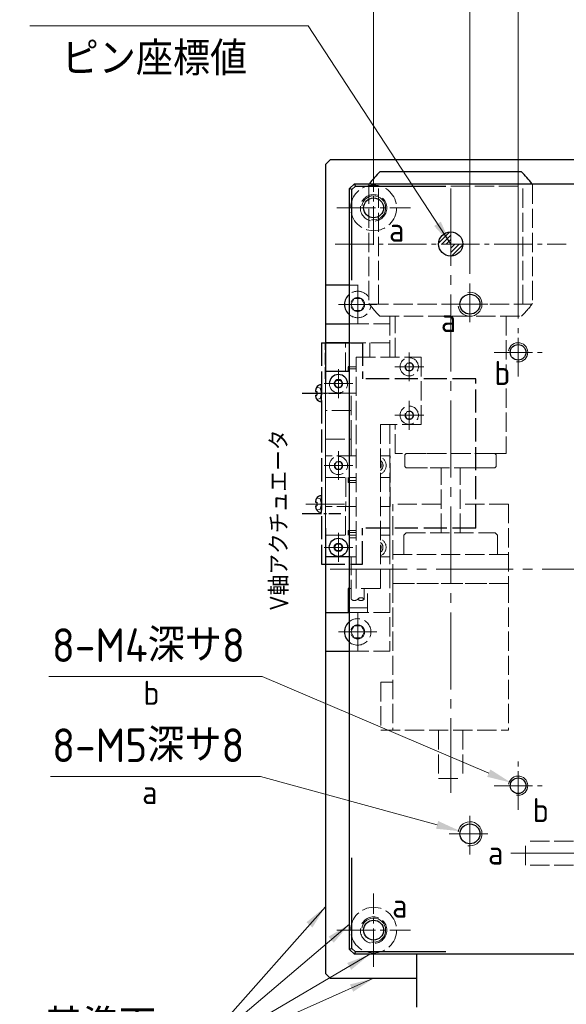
# Model space of a CAD drawing. Header units: millimetres. Extents: x 8786 to 9533, y 1955 to 2464.
# Tile 14 of 17: x 8961 to 9074, y 2140 to 2344. Entities that reach past the tile are written whole.
import ezdxf

# ---------------------------------------------------------------- set-up
doc = ezdxf.new("R2010")
doc.units = ezdxf.units.MM
doc.header["$LTSCALE"] = 0.8
for name, pattern in [('AM_ISO02W050', [7.5, 6, -1.5]), ('AM_ISO02W050x2', [3.75, 3, -0.75]), ('GEN3', [6.25, 5, -1.25]), ('GEN7', [13.75, 10, -1.25, 1.25, -1.25]), ('GEN7A', [6.875, 5, -0.625, 0.625, -0.625])]:
    doc.linetypes.add(name, pattern=pattern)
doc.layers.get('0').update_dxf_attribs({"lineweight": 30})
for name, color, linetype, lineweight in [('3', 6, 'GEN3', 15), ('5', 3, 'Continuous', 15), ('6', 2, 'Continuous', 15), ('7', 4, 'GEN7', 15), ('8', 1, 'Continuous', 15), ('AM_3', 6, 'AM_ISO02W050', 25)]:
    doc.layers.add(name, color=color, linetype=linetype, lineweight=lineweight)
doc.layers.add('7A', color=4, linetype='GEN7A')
doc.styles.add('ACISOTS', font='isocp.shx', dxfattribs={"height": 1, "bigfont": 'extfont.shx'})
doc.styles.get("Standard").update_dxf_attribs({"font": 'ISOCP.SHX', "bigfont": 'EXTFONT.SHX'})
doc.dimstyles.new('AM_ISO$0', dxfattribs={"dimtxt": 3.5, "dimasz": 2.5, "dimexe": 1, "dimexo": 1, "dimgap": 1.5, "dimtad": 1, "dimdsep": 46, "dimtxsty": 'STANDARD', "dimcen": 0, "dimclrd": 256, "dimclre": 256, "dimclrt": 2, "dimadec": 0, "dimazin": 2, "dimtp": 0.1, "dimtm": 0.1, "dimtfac": 0.71, "dimtdec": 3, "dimtmove": 0, "dimatfit": 3, "dimfxl": 1, "dimlwd": -1, "dimlwe": -1, "dimarcsym": 0})
doc.dimstyles.new('AM_ISO$3', dxfattribs={"dimtxt": 3.5, "dimasz": 2.5, "dimexe": 1, "dimexo": 1, "dimgap": 1.5, "dimtad": 1, "dimtoh": 1, "dimdsep": 46, "dimtxsty": 'STANDARD', "dimcen": 0, "dimclrd": 256, "dimclre": 256, "dimclrt": 2, "dimadec": 0, "dimazin": 2, "dimtp": 0.1, "dimtm": 0.1, "dimtfac": 0.71, "dimtdec": 3, "dimtofl": 0, "dimtmove": 0, "dimatfit": 0, "dimfxl": 1, "dimlwd": -1, "dimlwe": -1, "dimarcsym": 0})
doc.dimstyles.new('AM_ISO$7', dxfattribs={"dimtxt": 3.5, "dimasz": 2.5, "dimexe": 1, "dimexo": 1, "dimgap": 1.5, "dimtad": 1, "dimdsep": 46, "dimtxsty": 'STANDARD', "dimcen": 0, "dimclrd": 256, "dimclre": 256, "dimclrt": 2, "dimadec": 0, "dimazin": 2, "dimtp": 0.1, "dimtm": 0.1, "dimtfac": 0.71, "dimtmove": 0, "dimatfit": 3, "dimfxl": 1, "dimlwd": -1, "dimlwe": -1, "dimarcsym": 0})
doc.dimstyles.new('GEN-ISO$0', dxfattribs={"dimtxt": 3.2, "dimasz": 2.5, "dimexe": 1, "dimexo": 0.5, "dimgap": 1, "dimtad": 1, "dimdec": 3, "dimdsep": 46, "dimtxsty": 'STANDARD', "dimblk1": 'OPEN', "dimblk2": 'OPEN', "dimsah": 1, "dimcen": 0, "dimclrd": 256, "dimclre": 256, "dimclrt": 2, "dimadec": 0, "dimazin": 0, "dimtp": 0.1, "dimtm": 0.1, "dimtfac": 0.71, "dimtdec": 3, "dimtmove": 0, "dimatfit": 3, "dimldrblk": 'OPEN', "dimfxl": 1, "dimtzin": 0, "dimarcsym": 0})

# ---------------------------------------------------------------- blocks, each defined once
blk = doc.blocks.new('*D331')
at = {"layer": '5', "transparency": 16777216}
for p, q in [((9064.13, 2282.32), (9064.13, 2353.52)), ((9154.13, 2282.32), (9154.13, 2353.52)), ((9069.13, 2351.52), (9149.13, 2351.52))]:
    blk.add_line(p, q, dxfattribs=at)
for points in [[(9069.13, 2352.35), (9069.13, 2350.68), (9064.13, 2351.52)], [(9149.13, 2352.35), (9149.13, 2350.68), (9154.13, 2351.52)]]:
    blk.add_solid(points, dxfattribs=at)
at = {"layer": 'DEFPOINTS', "color": 0, "transparency": 16777216}
for p in [(9154.13, 2351.52), (9064.13, 2280.32), (9154.13, 2280.32)]:
    blk.add_point(p, dxfattribs=at)
at = {"layer": '5', "color": 2, "transparency": 16777216, "insert": (9109.13, 2358.02), "char_height": 7, "attachment_point": 5}
blk.add_mtext('□90', dxfattribs=at)
blk = doc.blocks.new('*D332')
at = {"layer": '5', "transparency": 16777216}
for p, q in [((9054.13, 2291.6), (9054.13, 2373.04)), ((9164.13, 2289.82), (9164.13, 2373.04)), ((9059.13, 2371.04), (9159.13, 2371.04))]:
    blk.add_line(p, q, dxfattribs=at)
for points in [[(9059.13, 2371.88), (9059.13, 2370.21), (9054.13, 2371.04)], [(9159.13, 2371.88), (9159.13, 2370.21), (9164.13, 2371.04)]]:
    blk.add_solid(points, dxfattribs=at)
at = {"layer": 'DEFPOINTS', "color": 0, "transparency": 16777216}
for p in [(9164.13, 2371.04), (9054.13, 2289.6), (9164.13, 2287.82)]:
    blk.add_point(p, dxfattribs=at)
at = {"layer": '5', "color": 2, "transparency": 16777216, "insert": (9109.13, 2377.54), "char_height": 7, "attachment_point": 5}
blk.add_mtext('□110', dxfattribs=at)
blk = doc.blocks.new('*D323')
at = {"layer": '5', "transparency": 16777216}
for p, q in [((9034.13, 2311.6), (9034.13, 2392.57)), ((9184.13, 2311.6), (9184.13, 2392.57)), ((9039.13, 2390.57), (9179.13, 2390.57))]:
    blk.add_line(p, q, dxfattribs=at)
for points in [[(9039.13, 2391.41), (9039.13, 2389.74), (9034.13, 2390.57)], [(9179.13, 2391.41), (9179.13, 2389.74), (9184.13, 2390.57)]]:
    blk.add_solid(points, dxfattribs=at)
at = {"layer": 'DEFPOINTS', "color": 0, "transparency": 16777216}
for p in [(9184.13, 2390.57), (9034.13, 2309.6), (9184.13, 2309.6)]:
    blk.add_point(p, dxfattribs=at)
at = {"layer": '5', "color": 2, "transparency": 16777216, "insert": (9109.13, 2397.07), "char_height": 7, "attachment_point": 5}
blk.add_mtext('□150', dxfattribs=at)
blk = doc.blocks.new('*D329')
at = {"layer": '5', "lineweight": -2, "transparency": 16777216}
for p, q in [((9090.13, 2145.32), (9126.9, 2145.32)), ((9124.9, 2092.32), (9124.9, 2140.32)), ((9074.88, 2087.32), (9126.9, 2087.32))]:
    blk.add_line(p, q, dxfattribs=at)
at = {"layer": '5', "transparency": 16777216}
for points in [[(9124.07, 2140.32), (9125.74, 2140.32), (9124.9, 2145.32)], [(9124.07, 2092.32), (9125.74, 2092.32), (9124.9, 2087.32)]]:
    blk.add_solid(points, dxfattribs=at)
at = {"layer": 'DEFPOINTS', "color": 0, "transparency": 16777216}
for p in [(9089.13, 2145.32), (9124.9, 2145.32), (9073.88, 2087.32)]:
    blk.add_point(p, dxfattribs=at)
at = {"layer": '5', "color": 2, "transparency": 16777216, "insert": (9119.38, 2120.15), "char_height": 6.4, "attachment_point": 5, "rotation": 90}
blk.add_mtext('(58)', dxfattribs=at)
blk = doc.blocks.new('_OPEN')
at = {"color": 0, "linetype": 'ByBlock'}
for p, q in [((-1, 0.167), (0, 0)), ((0, 0), (-1, -0.167)), ((0, 0), (-1, 0))]:
    blk.add_line(p, q, dxfattribs=at)
blk = doc.blocks.new('*D334')
at = {"layer": '5', "transparency": 16777216}
for p, q in [((9010.65, 2187.22), (8967.05, 2187.22)), ((9047.31, 2177.19), (9010.65, 2187.22))]:
    blk.add_line(p, q, dxfattribs=at)
blk.add_solid([(9047.53, 2177.99), (9047.09, 2176.38), (9052.14, 2175.87)], dxfattribs=at)
at = {"layer": 'DEFPOINTS', "color": 0, "transparency": 16777216}
for p in [(9052.14, 2175.87), (9056.12, 2174.78)]:
    blk.add_point(p, dxfattribs=at)
at = {"layer": '5', "color": 2, "transparency": 16777216, "insert": (8987.35, 2193.72), "char_height": 7, "attachment_point": 5}
blk.add_mtext('8-M5深サ8', dxfattribs=at)
blk = doc.blocks.new('*D335')
at = {"layer": '5', "transparency": 16777216}
for p, q in [((9011.03, 2208.01), (8966.73, 2208.01)), ((9058.04, 2187.92), (9011.03, 2208.01))]:
    blk.add_line(p, q, dxfattribs=at)
blk.add_solid([(9058.37, 2188.69), (9057.71, 2187.16), (9062.64, 2185.96)], dxfattribs=at)
at = {"layer": 'DEFPOINTS', "color": 0, "transparency": 16777216}
for p in [(9062.64, 2185.96), (9065.62, 2184.68)]:
    blk.add_point(p, dxfattribs=at)
at = {"layer": '5', "color": 2, "transparency": 16777216, "insert": (8987.38, 2214.51), "char_height": 7, "attachment_point": 5}
blk.add_mtext('8-M4深サ8', dxfattribs=at)
blk = doc.blocks.new('A$C6C036B77')
for p, q in [((3.5, 3.25), (0, 3.25)), ((1.35, 2), (1.35, 2.25)), ((1.35, 2.25), (2.15, 2.25)), ((2.15, 2), (2.15, 2.25))]:
    blk.add_line(p, q)
for centre, radius, start, end in [((1.14, 3.18), 1.14, 176.4048, 245.0736), ((1.75, 5.63), 3.66, 252.6348, 263.7172), ((1.75, 5.63), 3.66, 276.2828, 287.3652), ((2.36, 3.18), 1.14, 294.9264, 3.5952)]:
    blk.add_arc(centre, radius, start, end)
at = {"layer": '3'}
for p, q in [((0.48, 2.25), (0.67, 2.96)), ((1.75, 3.25), (0.67, 2.96)), ((1.75, 3.25), (2.84, 2.96)), ((3.03, 2.25), (2.84, 2.96))]:
    blk.add_line(p, q, dxfattribs=at)
at = {"layer": '7'}
blk.add_line((1.75, 0), (1.75, 8.25), dxfattribs=at)
blk = doc.blocks.new('A$C5DD9447F')
for p, q in [((0, 159), (1, 160)), ((0.5, 158.79), (1.21, 159.5)), ((1, 160), (159, 160)), ((1.21, 159.5), (1, 160)), ((1.21, 159.5), (20, 159.5)), ((140, 159.5), (158.79, 159.5)), ((158.79, 159.5), (159, 160)), ((158.79, 159.5), (159.5, 158.79)), ((160, 159), (159, 160)), ((159, 160), (160, 159)), ((0, 1), (0, 159)), ((0.5, 158.79), (0, 159)), ((0.5, 140), (0.5, 158.79)), ((159.5, 158.79), (160, 159)), ((159.5, 140), (159.5, 158.79)), ((160, 1), (160, 159)), ((0.5, 1.21), (0.5, 20)), ((159.5, 1.21), (159.5, 20)), ((0.5, 1.21), (0, 1)), ((0, 1), (1, 0)), ((0.5, 1.21), (1.21, 0.5)), ((1, 0), (1.21, 0.5)), ((159, 0), (1, 0)), ((20, 0.5), (1.21, 0.5)), ((158.79, 0.5), (140, 0.5)), ((159.5, 1.21), (158.79, 0.5)), ((158.79, 0.5), (159, 0)), ((160, 1), (159, 0)), ((160, 1), (159.5, 1.21))]:
    blk.add_line(p, q)
blk.add_circle((80, 80), 10)
blk = doc.blocks.new('17110901-200')
for p, q in [((6487.05, -7951.28), (6487.05, -7974.78)), ((6487.05, -7951.28), (6518.05, -7951.28)), ((6518.05, -7951.28), (6518.05, -7974.78)), ((6479.55, -7983.28), (6479.55, -7974.78)), ((6479.55, -7974.78), (6487.05, -7974.78)), ((6525.55, -7974.78), (6518.05, -7974.78)), ((6525.55, -7983.28), (6525.55, -7974.78)), ((6525.55, -7982.48), (6525.55, -7976.48)), ((6525.55, -7983.28), (6479.55, -7983.28))]:
    blk.add_line(p, q)
at = {"layer": '3'}
blk.add_line((6487.05, -7982.48), (6518.05, -7982.48), dxfattribs=at)
at = {"layer": '7A'}
for p, q in [((6490.05, -7987.28), (6490.05, -7979.28)), ((6515.05, -7987.28), (6515.05, -7979.28))]:
    blk.add_line(p, q, dxfattribs=at)
at = {"layer": 'AM_3', "linetype": 'AM_ISO02W050x2'}
for p, q in [((6487.05, -7982.48), (6479.55, -7982.48)), ((6518.05, -7982.48), (6525.55, -7982.48)), ((6525.55, -7983.28), (6525.55, -7982.48))]:
    blk.add_line(p, q, dxfattribs=at)

msp = doc.modelspace()

# ---------------------------------------------------------------- hatches: boundary and pattern name
at = {"layer": '8'}
h = msp.add_hatch(dxfattribs=at)
h.set_pattern_fill('ANSI31', color=256, scale=0.2, style=0)
h.set_pattern_definition([(45, (9207.287, 22.2868), (0.4490128, -0.4490128), [])])
h.paths.add_polyline_path([(9050.131, 2300.322), (9050.131, 2300.322), (9050.131, 2297.822), (9047.631, 2297.822, -0.4142136)])
h.paths.add_polyline_path([(9052.631, 2297.822, -0.4142136), (9050.131, 2295.322), (9050.131, 2295.322), (9050.131, 2297.822)])

# ---------------------------------------------------------------- linework, layer by layer
for p, q in [((9025.131, 2315.322), (9024.131, 2314.322)), ((9193.131, 2315.322), (9025.131, 2315.322)), ((9024.131, 2314.322), (9024.131, 2268.822)), ((9029.131, 2289.263), (9024.131, 2289.263)), ((9024.131, 2281.263), (9029.131, 2281.263)), ((9024.131, 2277.322), (9029.131, 2277.322)), ((9029.131, 2277.322), (9024.131, 2277.322)), ((9029.131, 2272.322), (9028.831, 2272.322)), ((9028.831, 2272.322), (9028.831, 2271.322)), ((9028.831, 2271.922), (9029.131, 2271.922)), ((9029.131, 2271.322), (9024.131, 2271.322)), ((9025.972, 2268.822), (9026.405, 2269.572)), ((9026.405, 2269.572), (9027.271, 2269.572)), ((9027.271, 2269.572), (9027.704, 2268.822)), ((9024.131, 2236.822), (9024.131, 2146.322)), ((9025.972, 2234.822), (9026.405, 2235.572)), ((9026.405, 2235.572), (9027.271, 2235.572)), ((9027.271, 2235.572), (9027.704, 2234.822)), ((9026.405, 2234.072), (9025.972, 2234.822)), ((9027.271, 2234.072), (9026.405, 2234.072)), ((9027.704, 2234.822), (9027.271, 2234.072)), ((9029.131, 2232.822), (9024.131, 2232.822)), ((9029.131, 2226.263), (9028.831, 2226.263)), ((9028.831, 2226.263), (9028.831, 2221.263)), ((9024.131, 2221.263), (9029.131, 2221.263)), ((9029.131, 2222.263), (9028.831, 2222.263)), ((9024.131, 2213.263), (9029.131, 2213.263)), ((9043.131, 2139.321), (9043.131, 2150.322)), ((9024.131, 2146.322), (9025.131, 2145.322)), ((9025.131, 2145.322), (9043.131, 2145.322))]:
    msp.add_line(p, q)
msp.add_lwpolyline([(9064.828, 2312.822), (9035.434, 2312.822)])
for centre, radius in [((9034.131, 2305.322), 2.067), ((9050.131, 2297.822), 2.5), ((9054.131, 2285.322), 2.067), ((9064.131, 2275.322), 1.621), ((9026.838, 2234.822), 1.9), ((9026.838, 2234.822), 0.866), ((9064.131, 2185.322), 1.621), ((9054.131, 2175.322), 2.067), ((9034.131, 2155.322), 2.067)]:
    msp.add_circle(centre, radius)
for centre, radius, start, end in [((9050.131, 2297.822), 21, 134.41531, 143.47039), ((9050.131, 2297.822), 21, 36.52961, 45.58469), ((9030.831, 2285.263), 2.75, 128.18356, 231.81644), ((9026.838, 2268.822), 1.9, 0, 180), ((9026.838, 2268.822), 0.866, 0, 180), ((9030.831, 2217.263), 2.75, 128.18356, 231.81644)]:
    msp.add_arc(centre, radius, start, end)
at = {"layer": '3'}
for p, q in [((9033.131, 2310.15), (9033.131, 2285.493)), ((9035.131, 2309.822), (9065.131, 2309.822)), ((9035.131, 2285.322), (9035.131, 2309.822)), ((9065.131, 2285.322), (9065.131, 2309.822)), ((9067.131, 2310.15), (9067.131, 2285.493)), ((9030.954, 2289.263), (9029.131, 2289.263)), ((9029.388, 2285.263), (9030.109, 2286.513)), ((9030.109, 2286.513), (9031.553, 2286.513)), ((9031.553, 2286.513), (9032.274, 2285.263)), ((9030.109, 2284.013), (9029.388, 2285.263)), ((9032.274, 2285.263), (9031.553, 2284.013)), ((9033.256, 2285.322), (9067.005, 2285.322)), ((9031.553, 2284.013), (9030.109, 2284.013)), ((9037.531, 2282.822), (9037.531, 2274.322)), ((9038.631, 2274.322), (9038.631, 2282.822)), ((9061.631, 2282.822), (9061.631, 2254.322)), ((9029.131, 2281.263), (9037.531, 2281.263)), ((9028.331, 2271.322), (9028.331, 2277.322)), ((9037.531, 2277.322), (9029.131, 2277.322)), ((9033.331, 2277.322), (9033.331, 2274.322)), ((9037.531, 2277.322), (9037.531, 2274.322)), ((9030.531, 2274.322), (9044.031, 2274.322)), ((9030.531, 2226.263), (9030.531, 2274.322)), ((9044.031, 2274.322), (9044.031, 2260.322)), ((9030.531, 2272.322), (9029.131, 2272.322)), ((9029.131, 2271.922), (9030.531, 2271.922)), ((9040.665, 2272.322), (9041.098, 2273.072)), ((9041.098, 2271.572), (9040.665, 2272.322)), ((9041.098, 2273.072), (9041.964, 2273.072)), ((9041.964, 2273.072), (9042.397, 2272.322)), ((9042.397, 2272.322), (9041.964, 2271.572)), ((9041.964, 2271.572), (9041.098, 2271.572)), ((9024.131, 2236.822), (9024.131, 2268.822)), ((9026.405, 2268.072), (9025.972, 2268.822)), ((9027.271, 2268.072), (9026.405, 2268.072)), ((9027.704, 2268.822), (9027.271, 2268.072)), ((9030.531, 2266.822), (9024.131, 2266.822)), ((9029.481, 2257.263), (9029.481, 2266.822)), ((9029.481, 2263.263), (9024.131, 2263.263)), ((9040.665, 2262.263), (9041.098, 2263.013)), ((9041.098, 2261.513), (9040.665, 2262.263)), ((9041.098, 2263.013), (9041.964, 2263.013)), ((9041.964, 2263.013), (9042.397, 2262.263)), ((9042.397, 2262.263), (9041.964, 2261.513)), ((9044.031, 2260.322), (9035.531, 2260.322)), ((9035.531, 2260.322), (9035.531, 2226.263)), ((9037.531, 2260.322), (9037.531, 2213.263)), ((9038.631, 2254.322), (9038.631, 2260.322)), ((9041.964, 2261.513), (9041.098, 2261.513)), ((9024.131, 2257.263), (9029.488, 2257.263)), ((9029.488, 2257.263), (9029.488, 2253.822)), ((9030.531, 2253.822), (9024.138, 2253.822)), ((9037.538, 2253.822), (9035.531, 2253.822)), ((9037.538, 2243.322), (9037.538, 2253.822)), ((9045.131, 2254.322), (9038.631, 2254.322)), ((9040.881, 2254.322), (9040.581, 2254.022)), ((9040.581, 2254.022), (9040.581, 2251.622)), ((9059.281, 2254.322), (9040.881, 2254.322)), ((9061.631, 2254.322), (9055.131, 2254.322)), ((9059.281, 2254.322), (9059.581, 2254.022)), ((9059.581, 2254.022), (9059.581, 2251.622)), ((9026.405, 2252.572), (9025.972, 2251.822)), ((9025.972, 2251.822), (9026.405, 2251.072)), ((9027.271, 2252.572), (9026.405, 2252.572)), ((9027.704, 2251.822), (9027.271, 2252.572)), ((9027.271, 2251.072), (9027.704, 2251.822)), ((9035.531, 2252.146), (9035.718, 2251.822)), ((9035.718, 2251.822), (9035.531, 2251.498)), ((9040.581, 2251.622), (9040.881, 2251.322)), ((9059.581, 2251.622), (9059.281, 2251.322)), ((9026.405, 2251.072), (9027.271, 2251.072)), ((9040.831, 2251.322), (9041.831, 2251.322)), ((9040.881, 2251.322), (9059.281, 2251.322)), ((9044.331, 2251.322), (9045.331, 2251.322)), ((9048.131, 2237.822), (9048.131, 2251.322)), ((9052.131, 2237.822), (9052.131, 2251.322)), ((9054.831, 2251.322), (9055.831, 2251.322)), ((9055.831, 2251.322), (9058.331, 2251.322)), ((9058.331, 2251.322), (9059.331, 2251.322)), ((9024.138, 2249.322), (9030.531, 2249.322)), ((9028.338, 2249.322), (9028.338, 2243.322)), ((9028.838, 2248.322), (9028.838, 2249.322)), ((9028.838, 2248.722), (9030.531, 2248.722)), ((9030.531, 2248.322), (9028.838, 2248.322)), ((9035.531, 2249.322), (9037.538, 2249.322)), ((9030.531, 2243.322), (9024.131, 2243.322)), ((9030.531, 2243.322), (9024.138, 2243.322)), ((9028.331, 2237.322), (9028.331, 2243.322)), ((9037.538, 2243.322), (9035.531, 2243.322)), ((9037.531, 2243.322), (9035.531, 2243.322)), ((9037.531, 2243.322), (9037.531, 2232.822)), ((9038.131, 2227.322), (9038.131, 2243.822)), ((9048.131, 2243.822), (9038.131, 2243.822)), ((9062.131, 2243.822), (9052.131, 2243.822)), ((9062.131, 2243.822), (9062.131, 2227.322)), ((9024.131, 2237.322), (9030.531, 2237.322)), ((9030.531, 2238.322), (9028.831, 2238.322)), ((9028.831, 2238.322), (9028.831, 2237.322)), ((9028.831, 2237.922), (9030.531, 2237.922)), ((9035.531, 2237.322), (9037.531, 2237.322)), ((9040.881, 2237.822), (9040.381, 2237.322)), ((9040.381, 2237.322), (9040.381, 2233.322)), ((9040.881, 2237.822), (9059.381, 2237.822)), ((9059.381, 2237.822), (9059.881, 2237.322)), ((9059.881, 2237.322), (9059.881, 2233.322)), ((9029.131, 2236.822), (9030.531, 2236.822)), ((9035.69, 2234.822), (9035.531, 2235.097)), ((9035.531, 2234.546), (9035.69, 2234.822)), ((9062.131, 2233.322), (9038.131, 2233.322)), ((9030.531, 2232.822), (9029.131, 2232.822)), ((9029.481, 2224.071), (9029.481, 2232.822)), ((9037.531, 2232.822), (9035.531, 2232.822)), ((9038.131, 2227.322), (9038.131, 2196.822)), ((9038.131, 2227.322), (9062.131, 2227.322)), ((9038.631, 2227.322), (9061.631, 2227.322)), ((9062.131, 2227.322), (9062.131, 2196.822)), ((9029.481, 2226.263), (9029.131, 2226.263)), ((9035.531, 2226.263), (9030.531, 2226.263)), ((9032.831, 2226.263), (9032.181, 2226.263)), ((9032.181, 2226.263), (9032.181, 2224.071)), ((9032.831, 2221.263), (9032.831, 2226.263)), ((9032.831, 2222.263), (9029.131, 2222.263)), ((9029.131, 2221.263), (9037.531, 2221.263)), ((9029.388, 2217.263), (9030.109, 2218.513)), ((9030.109, 2216.013), (9029.388, 2217.263)), ((9030.109, 2218.513), (9031.553, 2218.513)), ((9031.553, 2218.513), (9032.274, 2217.263)), ((9032.274, 2217.263), (9031.553, 2216.013)), ((9031.553, 2216.013), (9030.109, 2216.013)), ((9029.131, 2213.263), (9037.531, 2213.263)), ((9035.631, 2206.822), (9035.631, 2196.822)), ((9035.631, 2206.822), (9038.131, 2206.822)), ((9035.631, 2196.822), (9062.131, 2196.822)), ((9047.631, 2196.822), (9047.631, 2186.822)), ((9052.631, 2196.822), (9052.631, 2186.822)), ((9047.631, 2186.822), (9052.631, 2186.822)), ((9075.631, 2173.822), (9065.631, 2173.822)), ((9065.631, 2168.822), (9065.631, 2173.822)), ((9075.631, 2168.822), (9065.631, 2168.822))]:
    msp.add_line(p, q, dxfattribs=at)
msp.add_lwpolyline([(9035.434, 2282.822), (9064.828, 2282.822)], dxfattribs=at)
for centre, radius in [((9034.131, 2305.322), 4.75), ((9034.131, 2305.322), 2.75), ((9030.831, 2285.263), 1.443), ((9030.831, 2217.263), 1.443), ((9034.131, 2155.322), 4.75), ((9034.131, 2155.322), 2.75)]:
    msp.add_circle(centre, radius, dxfattribs=at)
at = {"layer": '3', "extrusion": (0, 0, -1)}
for centre, radius in [((-9041.531, 2272.322), 1.9), ((-9041.531, 2272.322), 0.866), ((-9041.531, 2262.263), 1.9), ((-9041.531, 2262.263), 0.866), ((-9026.838, 2251.822), 1.9), ((-9026.838, 2251.822), 0.866)]:
    msp.add_circle(centre, radius, dxfattribs=at)
at = {"layer": '3'}
for centre, radius, start, end in [((9050.131, 2297.822), 21, 143.47039, 144.04943), ((9050.131, 2297.822), 21, 35.95057, 36.52961), ((9030.831, 2285.263), 2.75, 33.24217, 128.18356), ((9030.831, 2285.263), 2.75, 231.81644, 352.88622), ((9050.131, 2297.822), 21, 215.95057, 225.58469), ((9050.131, 2297.822), 21, 314.41531, 324.04943), ((9026.838, 2268.822), 1.9, 180.00064, 359.99936), ((9026.838, 2268.822), 0.866, 180.0014, 359.9986), ((9034.852, 2251.822), 1.9, 290.93606, 69.06394), ((9034.838, 2251.822), 1.25, 303.66609, 56.33391), ((9034.852, 2251.822), 0.866, 321.6235, 38.3765), ((9034.824, 2234.822), 1.9, 291.8483, 68.1517), ((9034.831, 2234.822), 1.25, 304.05651, 55.94349), ((9034.824, 2234.822), 0.866, 324.73321, 35.26679), ((9030.156, 2224.691), 0.916, 222.55561, 317.61366), ((9031.506, 2223.452), 0.916, 42.55561, 137.61366), ((9031.506, 2223.452), 0.916, 42.55561, 137.61366), ((9031.506, 2224.691), 0.916, 222.38634, 317.44439), ((9031.506, 2224.691), 0.916, 222.38634, 317.44439), ((9030.831, 2217.263), 2.75, 231.81644, 128.18356)]:
    msp.add_arc(centre, radius, start, end, dxfattribs=at)
at = {"layer": '5'}
for centre, radius, start, end in [((9034.131, 2305.322), 2.5, 260, 170), ((9054.131, 2285.322), 2.5, 190, 100), ((9064.131, 2275.322), 2, 260, 170), ((9064.131, 2185.322), 2, 260, 170), ((9054.131, 2175.322), 2.5, 260, 170), ((9034.131, 2155.322), 2.5, 260, 170)]:
    msp.add_arc(centre, radius, start, end, dxfattribs=at)
at = {"layer": '7'}
for p, q in [((9034.131, 2297.681), (9034.131, 2312.962)), ((9026.491, 2305.322), (9041.771, 2305.322)), ((9026.131, 2297.822), (9074.131, 2297.822)), ((9030.831, 2281.263), (9030.831, 2289.263)), ((9054.131, 2289.604), (9054.131, 2281.039)), ((9034.831, 2285.263), (9026.831, 2285.263)), ((9049.849, 2285.322), (9058.413, 2285.322)), ((9064.131, 2270.322), (9064.131, 2280.322)), ((9041.531, 2269.322), (9041.531, 2275.322)), ((9059.131, 2275.322), (9069.131, 2275.322)), ((9044.531, 2272.322), (9038.531, 2272.322)), ((9026.838, 2271.822), (9026.838, 2265.822)), ((9029.838, 2268.822), (9023.838, 2268.822)), ((9041.531, 2259.263), (9041.531, 2265.263)), ((9044.531, 2262.263), (9038.531, 2262.263)), ((9026.838, 2254.822), (9026.838, 2248.822)), ((9029.838, 2251.822), (9023.838, 2251.822)), ((9026.838, 2237.822), (9026.838, 2231.822)), ((9029.838, 2234.822), (9023.838, 2234.822)), ((9030.831, 2213.263), (9030.831, 2221.263)), ((9034.831, 2217.263), (9026.831, 2217.263)), ((9064.131, 2180.322), (9064.131, 2190.322)), ((9059.131, 2185.322), (9069.131, 2185.322)), ((9054.131, 2171.039), (9054.131, 2179.604)), ((9049.849, 2175.322), (9058.413, 2175.322)), ((9034.131, 2147.681), (9034.131, 2162.962)), ((9026.491, 2155.322), (9041.771, 2155.322)), ((9041.431, 2150.322), (9050.831, 2150.322))]:
    msp.add_line(p, q, dxfattribs=at)
at = {"layer": '7', "ltscale": 2}
for p, q in [((9050.131, 2309.322), (9050.131, 2183.822)), ((9195.131, 2230.322), (9023.131, 2230.322)), ((9188.131, 2171.322), (9062.631, 2171.322))]:
    msp.add_line(p, q, dxfattribs=at)

# ---------------------------------------------------------------- block references
msp.add_blockref('A$C5DD9447F', (9029.131, 2150.322))
at = {"rotation": 270}
for p in [(9020.078, 2268.573), (9020.078, 2245.573)]:
    msp.add_blockref('A$C6C036B77', p, dxfattribs=at)
at = {"layer": 'AM_3', "linetype": 'AM_ISO02W050x2', "xscale": -1, "rotation": 270}
msp.add_blockref('17110901-200', (17006.614, -4248.224), dxfattribs=at)

# ---------------------------------------------------------------- texts
at = {"char_height": 5, "attachment_point": 1, "style": 'ACISOTS'}
for s, insert, width in [('{\\C2;a}', (9037.331, 2303.293), 2.63216), ('{\\C2;a}', (9048.103, 2284.513), 12.79562), ('{\\C2;b}', (9059.203, 2273.539), 12.79562), ('{\\C2;b}', (8986.361, 2207.109), 12.79562), ('{\\C2;a}', (8986.092, 2186.495), 12.79562), ('{\\C2;b}', (9067.179, 2182.75), 12.79562), ('{\\C2;a}', (9057.88, 2173.957), 12.79562), ('{\\C2;a}', (9037.991, 2162.929), 12.79562)]:
    msp.add_mtext(s, dxfattribs=dict(at, insert=insert, width=width))
at = {"layer": '5', "color": 2, "insert": (9007.888, 2332.826), "char_height": 7, "attachment_point": 9}
msp.add_mtext('ピン座標値', dxfattribs=at)
at = {"layer": '5', "insert": (8988.973, 2131.919), "char_height": 7, "attachment_point": 9, "style": 'ACISOTS'}
msp.add_mtext('基準面', dxfattribs=at)
at = {"layer": '6'}
msp.add_text('V軸アクチュエータ', height=3.9191, rotation=90, dxfattribs=at).set_placement((9016.484, 2221.655))

# ---------------------------------------------------------------- dimensions: what is measured, and where the dimension line sits
at = {"layer": '5'}
for base, p1, p2, picture, middle in [((9184.131, 2390.574), (9034.131, 2309.604), (9184.131, 2309.604), '*D323', (9109.131, 2397.074)), ((9164.131, 2371.045), (9054.131, 2289.604), (9164.131, 2287.822), '*D332', (9109.131, 2377.545)), ((9154.131, 2351.515), (9064.131, 2280.322), (9154.131, 2280.322), '*D331', (9109.131, 2358.015))]:
    dim = msp.add_linear_dim(base=base, p1=p1, p2=p2, dimstyle='AM_ISO$0', override={"dimscale": 2, "dimpost": '□<>'}, dxfattribs=at)
    dim.commit()
    dim.dimension.update_dxf_attribs({"geometry": picture, "text_midpoint": middle})
for p1, p2, text, picture, middle in [((9065.622, 2184.685), (9062.64, 2185.958), '8-M4深サ8', '*D335', (8987.38, 2208.005)), ((9056.125, 2174.776), (9052.137, 2175.867), '8-M5深サ8', '*D334', (8987.351, 2187.222))]:
    dim = msp.add_diameter_dim_2p(p1=p1, p2=p2, text=text, dimstyle='AM_ISO$3', override={"dimscale": 2}, dxfattribs=at)
    dim.commit()
    dim.dimension.update_dxf_attribs({"geometry": picture, "text_midpoint": middle, "dimtype": 163})
dim = msp.add_linear_dim(base=(9124.904, 2145.322), p1=(9073.881, 2087.322), p2=(9089.131, 2145.322), angle=90, text='(<>)', dimstyle='GEN-ISO$0', override={"dimscale": 2, "dimdec": 0, "dimtp": 0.005, "dimtm": 0.005}, dxfattribs=at)
dim.commit()
dim.dimension.update_dxf_attribs({"geometry": '*D329', "text_midpoint": (9124.904, 2120.147), "dimtype": 160})

# ---------------------------------------------------------------- leaders
at = {"layer": '5', "annotation_type": 0, "has_hookline": 1, "hookline_direction": 1, "text_width": 49.722}
msp.add_leader([(9050.131, 2297.822), (9020.517, 2343.128), (9015.517, 2343.128)], dimstyle='AM_ISO$7', override={"dimscale": 2, "dimgap": 1.5, "dimtad": 1}, dxfattribs=at)
at = {"layer": '5'}
for points in [[(9024.131, 2160.162), (8995.973, 2128.419)], [(9029.131, 2156.574), (8995.973, 2128.419)], [(9033.376, 2150.322), (8995.973, 2128.419)], [(9034.131, 2145.322), (8996.651, 2128.653)]]:
    msp.add_leader(points, dimstyle='AM_ISO$7', override={"dimscale": 2, "dimgap": 1.5, "dimtad": 1}, dxfattribs=at)

doc.saveas('drawing.dxf')
